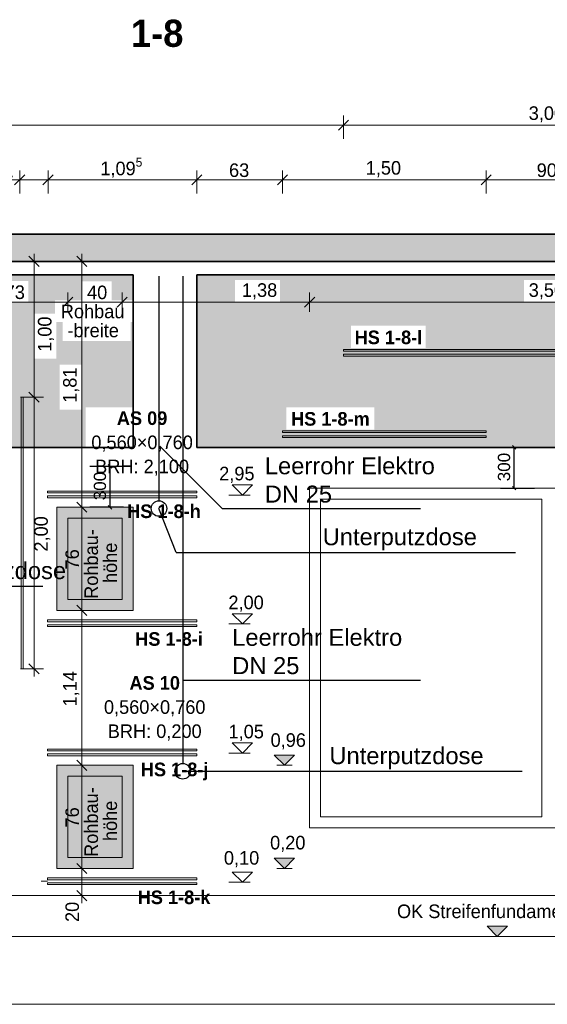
# Model space of a CAD drawing. Extents: x -22247 to 417655, y -187892 to 17509.
# Tile 52 of 62: x 401765 to 405649, y -185776 to -178526. Entities that reach past the tile are written whole.
import ezdxf
from ezdxf.lldxf.tags import DXFTag

# ---------------------------------------------------------------- set-up
doc = ezdxf.new("R2010")
doc.units = 0
doc.header["$LTSCALE"] = 50
doc.layers.get('0').update_dxf_attribs({"lineweight": 25})
for name, color, linetype, lineweight in [('01 Allgemein Beschriftung', 7, 'Continuous', 25), ('01 Bemaßung einbauteile', 7, 'Continuous', 25), ('01AFU Allgemein Bemaßung', 7, 'Continuous', 25), ('20 Außenwände', 7, 'Continuous', 25), ('20 Dach Stb-Decke', 7, 'Continuous', 25), ('20 Einbauteile - Halfenschienen', 7, 'Continuous', 25), ('20 Fenster Texte', 7, 'Continuous', 25), ('20 Fundament', 7, 'Continuous', 25), ('H_Mass', 7, 'Continuous', 25), ('X_Text', 7, 'Continuous', 25)]:
    doc.layers.add(name, color=color, linetype=linetype, lineweight=lineweight)
doc.layers.add('E_Elektroinstallation', color=2, linetype='Continuous', lineweight=25, true_color=0xffff00)
doc.layers.add('H_Fläschenheizung', color=7, linetype='Continuous', lineweight=35, true_color=0xff9393)
doc.styles.add('ERSTELLTER_STIL_2', font='GOTHIC.TTF')
doc.styles.add('ERSTELLTER_STIL_3', font='txt')
doc.styles.get("Standard").update_dxf_attribs({"font": 'txt.shx'})
tags = doc.linetypes.add('Strichlinie_ eng', pattern=[0.46, 0.3, -0.16]).pattern_tags.tags
tags[6:7] = [DXFTag(74, 4), DXFTag(75, 0), DXFTag(340, '0'), DXFTag(46, 1.0), DXFTag(50, 0.0), DXFTag(44, 0.0), DXFTag(45, 0.0)]
tags[4:5] = [DXFTag(74, 4), DXFTag(75, 0), DXFTag(340, '0'), DXFTag(46, 1.0), DXFTag(50, 0.0), DXFTag(44, 0.0), DXFTag(45, 0.0)]
tags = doc.linetypes.add('Untersicht', pattern=[0.4, 0.3, -0.1]).pattern_tags.tags
tags[6:7] = [DXFTag(74, 4), DXFTag(75, 0), DXFTag(340, '0'), DXFTag(46, 1.0), DXFTag(50, 0.0), DXFTag(44, 0.0), DXFTag(45, 0.0)]
tags[4:5] = [DXFTag(74, 4), DXFTag(75, 0), DXFTag(340, '0'), DXFTag(46, 1.0), DXFTag(50, 0.0), DXFTag(44, 0.0), DXFTag(45, 0.0)]

# ---------------------------------------------------------------- blocks, each defined once
blk = doc.blocks.new('Schraffur_A07DSF0TVH', base_point=(403068.9, -185175.8))
at = {"ltscale": 0.35}
for points in [[(409297.6, -180405.8), (403350.7, -180443.3), (403068.9, -180405.8)], [(403350.7, -180443.3), (403068.9, -180405.8), (403068.9, -181675.8)], [(403680.7, -180443.3), (409297.6, -180405.8), (403350.7, -180443.3)], [(405477.2, -180443.3), (403680.7, -180443.3), (409297.6, -180405.8)], [(405477.2, -180443.3), (409297.6, -180405.8), (405807.2, -180443.3)], [(403350.7, -180603.3), (403068.9, -181675.8), (403350.7, -180443.3)], [(404204, -180780.1), (403680.7, -180603.3), (405477.2, -180443.3)], [(403680.7, -180603.3), (405477.2, -180443.3), (403680.7, -180443.3)], [(405477.2, -180443.3), (404754.5, -180780.1), (404204, -180780.1)], [(405477.2, -180603.3), (404754.5, -180944.3), (405477.2, -180443.3)], [(404754.5, -180944.3), (405477.2, -180443.3), (404754.5, -180780.1)], [(403728, -181544.3), (403068.9, -181675.8), (403350.7, -180603.3)], [(403728, -181544.3), (403350.7, -180603.3), (403680.7, -180603.3)], [(403728, -181380.1), (404204, -180780.1), (403680.7, -180603.3)], [(403728, -181544.3), (403680.7, -180603.3), (403728, -181380.1)], [(406132.2, -181544.3), (405477.2, -180603.3), (404754.5, -180944.3)], [(405807.2, -180603.3), (406132.2, -181544.3), (405477.2, -180603.3)], [(404204, -180944.3), (403728, -181380.1), (404204, -180780.1)], [(404375.7, -181380.1), (404204, -180944.3), (403728, -181380.1)], [(404754.5, -180944.3), (404375.7, -181380.1), (404204, -180944.3)], [(406132.2, -181544.3), (404375.7, -181544.3), (404754.5, -180944.3)], [(404375.7, -181544.3), (404754.5, -180944.3), (404375.7, -181380.1)], [(403728, -181544.3), (407712.6, -181675.8), (403068.9, -181675.8)], [(403728, -181544.3), (404375.7, -181544.3), (407712.6, -181675.8)], [(407712.6, -181675.8), (406132.2, -181544.3), (404375.7, -181544.3)]]:
    blk.add_solid(points, dxfattribs=at)
blk = doc.blocks.new('Schraffur_A07DSF0UVH', base_point=(396207.3, -185175.8))
at = {"ltscale": 0.35}
for points in [[(399284, -180443.3), (398694.9, -180405.8), (402598.9, -180405.8)], [(402598.9, -180405.8), (399613.9, -180443.3), (399284, -180443.3)], [(402598.9, -180405.8), (400009.5, -180452.5), (399613.9, -180443.3)], [(402598.9, -180405.8), (400223.8, -180452.5), (400009.5, -180452.5)], [(402598.9, -180405.8), (400789.9, -180452.5), (400223.8, -180452.5)], [(402598.9, -180405.8), (401004.2, -180452.5), (400789.9, -180452.5)], [(402598.9, -180405.8), (401614, -180451.1), (401004.2, -180452.5)], [(402598.9, -180405.8), (401828.3, -180451.1), (401614, -180451.1)], [(402598.9, -180405.8), (402226.7, -180452.4), (401828.3, -180451.1)], [(402598.9, -180405.8), (402441, -180452.4), (402226.7, -180452.4)], [(402598.9, -180405.8), (402598.9, -180592.9), (402441, -180592.9)], [(402598.9, -180405.8), (402441, -180592.9), (402441, -180452.4)], [(401828.3, -180451.1), (402226.7, -180452.4), (401828.3, -180611.1)], [(401874.6, -180692), (401828.3, -180611.1), (402226.7, -180452.4)], [(401874.6, -180692), (402226.7, -180452.4), (402024.6, -180592.9)], [(402226.7, -180592.9), (402024.6, -180592.9), (402226.7, -180452.4)], [(401614, -180611.1), (401669, -181072.4), (401828.3, -180611.1)], [(401669, -181234.2), (401704.6, -181370.7), (401828.3, -180611.1)], [(401669, -181072.4), (401828.3, -180611.1), (401669, -181234.2)], [(401704.6, -181370.7), (401828.3, -180611.1), (401704.6, -181675.8)], [(401828.3, -180611.1), (401704.6, -181675.8), (401874.6, -181022)], [(401874.6, -180692), (401874.6, -181022), (401828.3, -180611.1)], [(401874.6, -180692), (402024.6, -180592.9), (402024.6, -180692)], [(402034.6, -181022), (402059.9, -181067.6), (402081.5, -180752.9)], [(402081.5, -180752.9), (402034.6, -181022), (402034.6, -180752.9)], [(402059.9, -181067.6), (402081.5, -180752.9), (402081.5, -180892.1)], [(402598.9, -180752.9), (402598.9, -181379.8), (402580.4, -180892.1)], [(402598.9, -180752.9), (402580.4, -180892.1), (402580.4, -180752.9)], [(402219.9, -181067.6), (402059.9, -181067.6), (402081.5, -180892.1)], [(402219.9, -181067.6), (402081.5, -180892.1), (402580.4, -180892.1)], [(402580.4, -180892.1), (402250.8, -181379.8), (402219.9, -181397.5)], [(402219.9, -181067.6), (402580.4, -180892.1), (402219.9, -181397.5)], [(402598.9, -181379.8), (402580.4, -180892.1), (402250.8, -181379.8)], [(401704.6, -181675.8), (401874.6, -181022), (402059.9, -181397.5)], [(401874.6, -181022), (402059.9, -181397.5), (402034.6, -181022)], [(402059.9, -181397.5), (402034.6, -181022), (402059.9, -181067.6)], [(402250.8, -181675.8), (402059.9, -181397.5), (401704.6, -181675.8)], [(402219.9, -181397.5), (402250.8, -181675.8), (402059.9, -181397.5)], [(402250.8, -181379.8), (402219.9, -181397.5), (402250.8, -181675.8)]]:
    blk.add_solid(points, dxfattribs=at)
blk = doc.blocks.new('-D240')
at = {"layer": '01AFU Allgemein Bemaßung', "color": 7, "linetype": 'Continuous', "lineweight": 13, "ltscale": 3.71293e-05}
for p, q in [((401.4244, -180.5683), (401.3494, -180.6433)), ((401.3869, -180.6762), (401.3869, -180.5355)), ((402.1564, -180.5683), (402.0814, -180.6433)), ((402.1189, -180.6762), (402.1189, -180.5355)), ((401.3869, -180.6058), (402.1189, -180.6058))]:
    blk.add_line(p, q, dxfattribs=at)
at = {"layer": '01AFU Allgemein Bemaßung', "color": 7, "lineweight": 13, "ltscale": 3.71293e-05, "char_height": 0.1, "attachment_point": 7, "style": 'ERSTELLTER_STIL_2'}
for s, insert in [('\\A1;{\\pql;\\fCentury Gothic|b0|i0|c0|p0;\\W1.000000;73}', (401.654, -180.5844)), ('\\A1;{\\pql;\\fCentury Gothic|b0|i0|c0|p0;\\W1.000000;Rohbau}', (402.0672, -180.7258)), ('\\A1;{\\pql;\\fCentury Gothic|b0|i0|c0|p0;\\W1.000000;-breite}', (402.1159, -180.8658))]:
    blk.add_mtext(s, dxfattribs=dict(at, insert=insert))
blk = doc.blocks.new('-D241')
at = {"layer": '01AFU Allgemein Bemaßung', "color": 7, "linetype": 'Continuous', "lineweight": 13, "ltscale": 3.71293e-05}
for p, q in [((402.1564, -180.5683), (402.0814, -180.6433)), ((402.1189, -180.6762), (402.1189, -180.5355)), ((402.5564, -180.5683), (402.4814, -180.6433)), ((402.1189, -180.6058), (402.5189, -180.6058))]:
    blk.add_line(p, q, dxfattribs=at)
at = {"layer": '01AFU Allgemein Bemaßung', "color": 7, "lineweight": 13, "ltscale": 3.71293e-05, "insert": (402.2603, -180.5858), "char_height": 0.1, "attachment_point": 7, "style": 'ERSTELLTER_STIL_2'}
blk.add_mtext('\\A1;{\\pql;\\fCentury Gothic|b0|i0|c0|p0;\\W1.000000;40}', dxfattribs=at)
blk = doc.blocks.new('-D242')
at = {"layer": '01AFU Allgemein Bemaßung', "color": 7, "linetype": 'Continuous', "lineweight": 13, "ltscale": 3.71293e-05}
for p, q in [((402.5564, -180.5683), (402.4814, -180.6433)), ((402.5189, -180.6762), (402.5189, -180.5355)), ((403.9365, -180.5683), (403.8615, -180.6433)), ((403.899, -180.6762), (403.899, -180.5355)), ((402.1189, -180.6058), (402.5189, -180.6058)), ((402.5189, -180.6058), (403.899, -180.6058))]:
    blk.add_line(p, q, dxfattribs=at)
at = {"layer": '01AFU Allgemein Bemaßung', "color": 7, "lineweight": 13, "ltscale": 3.71293e-05, "insert": (403.4005, -180.5858), "char_height": 0.1, "attachment_point": 7, "style": 'ERSTELLTER_STIL_2'}
blk.add_mtext('\\A1;{\\pql;\\fCentury Gothic|b0|i0|c0|p0;\\W1.000000;1,38}', dxfattribs=at)
blk = doc.blocks.new('-D243')
at = {"layer": '01AFU Allgemein Bemaßung', "color": 7, "linetype": 'Continuous', "lineweight": 13, "ltscale": 3.71293e-05}
for p, q in [((403.9365, -180.5683), (403.8615, -180.6433)), ((403.899, -180.6762), (403.899, -180.5355)), ((403.899, -180.6058), (407.399, -180.6058))]:
    blk.add_line(p, q, dxfattribs=at)
at = {"layer": '01AFU Allgemein Bemaßung', "color": 7, "lineweight": 13, "ltscale": 3.71293e-05, "insert": (405.5121, -180.5858), "char_height": 0.1, "attachment_point": 7, "style": 'ERSTELLTER_STIL_2'}
blk.add_mtext('\\A1;{\\pql;\\fCentury Gothic|b0|i0|c0|p0;\\W1.000000;3,50}', dxfattribs=at)
blk = doc.blocks.new('-D247')
at = {"layer": '01 Bemaßung einbauteile', "color": 200, "linetype": 'Continuous', "lineweight": 18, "ltscale": 0.000188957, "true_color": 0xd600ff}
for p, q in [((404.1865, -179.2655), (404.1115, -179.3405)), ((404.149, -179.403), (404.149, -179.2327)), ((399.5769, -179.303), (404.149, -179.303))]:
    blk.add_line(p, q, dxfattribs=at)
blk = doc.blocks.new('-D248')
at = {"layer": '01 Bemaßung einbauteile', "color": 200, "linetype": 'Continuous', "lineweight": 18, "ltscale": 0.000188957, "true_color": 0xd600ff}
for p, q in [((404.1865, -179.2655), (404.1115, -179.3405)), ((407.1865, -179.2655), (407.1115, -179.3405)), ((407.149, -179.403), (407.149, -179.2327)), ((404.149, -179.303), (407.149, -179.303))]:
    blk.add_line(p, q, dxfattribs=at)
at = {"layer": '01 Bemaßung einbauteile', "color": 200, "lineweight": 18, "ltscale": 0.000188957, "true_color": 0xd600ff, "insert": (405.5121, -179.283), "char_height": 0.1, "attachment_point": 7, "style": 'ERSTELLTER_STIL_2'}
blk.add_mtext('\\A1;{\\pql;\\fCentury Gothic|b0|i0|c0|p0;\\W1.000000;3,00}', dxfattribs=at)
blk = doc.blocks.new('-D255')
at = {"layer": '01 Bemaßung einbauteile', "color": 200, "linetype": 'Continuous', "lineweight": 18, "ltscale": 0.000188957, "true_color": 0xd600ff}
for p, q in [((400.0269, -179.806), (400.0269, -179.6357)), ((401.7647, -179.806), (401.7647, -179.6357)), ((400.0644, -179.6685), (399.9894, -179.7435)), ((400.0269, -179.706), (401.7647, -179.706)), ((401.8022, -179.6685), (401.7272, -179.7435))]:
    blk.add_line(p, q, dxfattribs=at)
at = {"layer": '01 Bemaßung einbauteile', "color": 200, "lineweight": 18, "ltscale": 0.000188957, "true_color": 0xd600ff, "char_height": 0.1, "attachment_point": 7, "style": 'ERSTELLTER_STIL_2'}
for s, insert in [('\\A1;{\\pql;\\fCentury Gothic|b0|i0|c0|p0;\\W1.000000;1,74}', (400.6807, -179.686)), ('\\A1;{\\pql;\\fCentury Gothic|b0|i0|c0|p0;\\W1.000000;21}', (401.5707, -179.686))]:
    blk.add_mtext(s, dxfattribs=dict(at, insert=insert))
blk = doc.blocks.new('-D256')
at = {"layer": '01 Bemaßung einbauteile', "color": 200, "linetype": 'Continuous', "lineweight": 18, "ltscale": 0.000188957, "true_color": 0xd600ff}
for p, q in [((401.7647, -179.806), (401.7647, -179.6357)), ((401.8022, -179.6685), (401.7272, -179.7435)), ((401.7647, -179.706), (401.973, -179.706)), ((402.0105, -179.6685), (401.9355, -179.7435))]:
    blk.add_line(p, q, dxfattribs=at)
blk = doc.blocks.new('-D257')
at = {"layer": '01 Bemaßung einbauteile', "color": 200, "linetype": 'Continuous', "lineweight": 18, "ltscale": 0.000188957, "true_color": 0xd600ff}
for p, q in [((401.973, -179.806), (401.973, -179.6357)), ((403.0689, -179.806), (403.0689, -179.6357)), ((401.7647, -179.706), (401.973, -179.706)), ((402.0105, -179.6685), (401.9355, -179.7435)), ((401.973, -179.706), (403.0689, -179.706)), ((403.1064, -179.6685), (403.0314, -179.7435))]:
    blk.add_line(p, q, dxfattribs=at)
at = {"layer": '01 Bemaßung einbauteile', "color": 200, "lineweight": 18, "ltscale": 0.000188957, "true_color": 0xd600ff, "insert": (402.3582, -179.7011), "char_height": 0.1, "attachment_point": 7, "style": 'ERSTELLTER_STIL_2'}
blk.add_mtext('\\A1;{\\pql;\\fCentury Gothic|b0|i0|c0|p0;\\W1.000000;1,09\\fCentury Gothic|b0|i0|c0|p0;\\W1.000000;\\A1{\\H.66x;\\S5^  ;}}', dxfattribs=at)
blk = doc.blocks.new('-D258')
at = {"layer": '01 Bemaßung einbauteile', "color": 200, "linetype": 'Continuous', "lineweight": 18, "ltscale": 0.000188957, "true_color": 0xd600ff}
for p, q in [((403.0689, -179.806), (403.0689, -179.6357)), ((403.699, -179.806), (403.699, -179.6357)), ((403.1064, -179.6685), (403.0314, -179.7435)), ((403.0689, -179.706), (403.699, -179.706)), ((403.7365, -179.6685), (403.6615, -179.7435))]:
    blk.add_line(p, q, dxfattribs=at)
at = {"layer": '01 Bemaßung einbauteile', "color": 200, "lineweight": 18, "ltscale": 0.000188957, "true_color": 0xd600ff, "insert": (403.3057, -179.686), "char_height": 0.1, "attachment_point": 7, "style": 'ERSTELLTER_STIL_2'}
blk.add_mtext('\\A1;{\\pql;\\fCentury Gothic|b0|i0|c0|p0;\\W1.000000;63}', dxfattribs=at)
blk = doc.blocks.new('-D259')
at = {"layer": '01 Bemaßung einbauteile', "color": 200, "linetype": 'Continuous', "lineweight": 18, "ltscale": 0.000188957, "true_color": 0xd600ff}
for p, q in [((403.699, -179.806), (403.699, -179.6357)), ((405.199, -179.806), (405.199, -179.6357)), ((403.7365, -179.6685), (403.6615, -179.7435)), ((403.699, -179.706), (405.199, -179.706)), ((405.2365, -179.6685), (405.1615, -179.7435))]:
    blk.add_line(p, q, dxfattribs=at)
at = {"layer": '01 Bemaßung einbauteile', "color": 200, "lineweight": 18, "ltscale": 0.000188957, "true_color": 0xd600ff, "insert": (404.3121, -179.686), "char_height": 0.1, "attachment_point": 7, "style": 'ERSTELLTER_STIL_2'}
blk.add_mtext('\\A1;{\\pql;\\fCentury Gothic|b0|i0|c0|p0;\\W1.000000;1,50}', dxfattribs=at)
blk = doc.blocks.new('-D260')
at = {"layer": '01 Bemaßung einbauteile', "color": 200, "linetype": 'Continuous', "lineweight": 18, "ltscale": 0.000188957, "true_color": 0xd600ff}
for p, q in [((405.199, -179.806), (405.199, -179.6357)), ((406.099, -179.806), (406.099, -179.6357)), ((405.2365, -179.6685), (405.1615, -179.7435)), ((405.199, -179.706), (406.099, -179.706)), ((406.1365, -179.6685), (406.0615, -179.7435))]:
    blk.add_line(p, q, dxfattribs=at)
at = {"layer": '01 Bemaßung einbauteile', "color": 200, "lineweight": 18, "ltscale": 0.000188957, "true_color": 0xd600ff, "insert": (405.5707, -179.686), "char_height": 0.1, "attachment_point": 7, "style": 'ERSTELLTER_STIL_2'}
blk.add_mtext('\\A1;{\\pql;\\fCentury Gothic|b0|i0|c0|p0;\\W1.000000;90}', dxfattribs=at)
blk = doc.blocks.new('-D271')
at = {"layer": '01 Bemaßung einbauteile', "color": 200, "linetype": 'Continuous', "lineweight": 18, "ltscale": 0.000188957, "true_color": 0xd600ff}
for p, q in [((401.9408, -181.3058), (401.7705, -181.3058)), ((401.833, -181.2683), (401.908, -181.3433)), ((401.8705, -183.3058), (401.8705, -181.3058)), ((401.9408, -183.3058), (401.7705, -183.3058)), ((401.833, -183.2683), (401.908, -183.3433)), ((401.8705, -183.3621), (401.8705, -183.3058))]:
    blk.add_line(p, q, dxfattribs=at)
at = {"layer": '01 Bemaßung einbauteile', "color": 200, "lineweight": 18, "ltscale": 0.000188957, "true_color": 0xd600ff, "insert": (401.99, -182.4427), "char_height": 0.1, "attachment_point": 7, "rotation": 90, "style": 'ERSTELLTER_STIL_2'}
blk.add_mtext('\\A1;{\\pql;\\fCentury Gothic|b0|i0|c0|p0;\\W1.000000;2,00}', dxfattribs=at)
blk = doc.blocks.new('-D272')
at = {"layer": '01 Bemaßung einbauteile', "color": 200, "linetype": 'Continuous', "lineweight": 18, "ltscale": 0.000188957, "true_color": 0xd600ff}
for p, q in [((401.908, -180.3433), (401.833, -180.2683)), ((401.8705, -180.3058), (401.8705, -180.2496)), ((401.9408, -180.3058), (401.7705, -180.3058)), ((401.8705, -181.3058), (401.8705, -180.3058)), ((401.9408, -181.3058), (401.7705, -181.3058)), ((401.833, -181.2683), (401.908, -181.3433))]:
    blk.add_line(p, q, dxfattribs=at)
at = {"layer": '01 Bemaßung einbauteile', "color": 200, "lineweight": 18, "ltscale": 0.000188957, "true_color": 0xd600ff, "insert": (402.0171, -180.9722), "char_height": 0.1, "attachment_point": 7, "rotation": 90, "style": 'ERSTELLTER_STIL_2'}
blk.add_mtext('\\A1;{\\pql;\\fCentury Gothic|b0|i0|c0|p0;\\W1.000000;1,00}', dxfattribs=at)
blk = doc.blocks.new('-D277')
at = {"layer": '01AFU Allgemein Bemaßung', "color": 7, "linetype": 'Continuous', "lineweight": 13, "ltscale": 3.71293e-05}
for p, q in [((402.1849, -184.7382), (402.2599, -184.8132)), ((402.2224, -184.9758), (402.2224, -184.7757)), ((402.2927, -184.9758), (402.1521, -184.9758)), ((402.1849, -184.9383), (402.2599, -185.0133)), ((402.2224, -185.0321), (402.2224, -184.9758))]:
    blk.add_line(p, q, dxfattribs=at)
at = {"layer": '01AFU Allgemein Bemaßung', "color": 7, "lineweight": 13, "ltscale": 3.71293e-05, "insert": (402.2024, -185.1698), "char_height": 0.1, "attachment_point": 7, "rotation": 90, "style": 'ERSTELLTER_STIL_2'}
blk.add_mtext('\\A1;{\\pql;\\fCentury Gothic|b0|i0|c0|p0;\\W1.000000;20}', dxfattribs=at)
blk = doc.blocks.new('-D278')
at = {"layer": '01AFU Allgemein Bemaßung', "color": 7, "linetype": 'Continuous', "lineweight": 13, "ltscale": 3.71293e-05}
for p, q in [((402.1849, -183.9782), (402.2599, -184.0532)), ((402.2927, -184.0157), (402.1521, -184.0157)), ((402.2224, -184.7757), (402.2224, -184.0157)), ((402.2927, -184.7757), (402.1521, -184.7757)), ((402.1849, -184.7382), (402.2599, -184.8132)), ((402.2224, -184.9758), (402.2224, -184.7757))]:
    blk.add_line(p, q, dxfattribs=at)
at = {"layer": '01AFU Allgemein Bemaßung', "color": 7, "lineweight": 13, "ltscale": 3.71293e-05, "char_height": 0.1, "attachment_point": 7, "rotation": 90, "style": 'ERSTELLTER_STIL_2'}
for s, insert in [('\\A1;{\\pql;\\fCentury Gothic|b0|i0|c0|p0;\\W1.000000;Rohbau-}', (402.3424, -184.6905)), ('\\A1;{\\pql;\\fCentury Gothic|b0|i0|c0|p0;\\W1.000000;76}', (402.2024, -184.474)), ('\\A1;{\\pql;\\fCentury Gothic|b0|i0|c0|p0;\\W1.000000;höhe}', (402.4824, -184.5739))]:
    blk.add_mtext(s, dxfattribs=dict(at, insert=insert))
blk = doc.blocks.new('-D279')
at = {"layer": '01AFU Allgemein Bemaßung', "color": 7, "linetype": 'Continuous', "lineweight": 13, "ltscale": 3.71293e-05}
for p, q in [((402.2927, -182.8758), (402.1521, -182.8758)), ((402.1849, -182.8383), (402.2599, -182.9133)), ((402.2224, -184.0157), (402.2224, -182.8758)), ((402.1849, -183.9782), (402.2599, -184.0532)), ((402.2927, -184.0157), (402.1521, -184.0157))]:
    blk.add_line(p, q, dxfattribs=at)
at = {"layer": '01AFU Allgemein Bemaßung', "color": 7, "lineweight": 13, "ltscale": 3.71293e-05, "insert": (402.2024, -183.5827), "char_height": 0.1, "attachment_point": 7, "rotation": 90, "style": 'ERSTELLTER_STIL_2'}
blk.add_mtext('\\A1;{\\pql;\\fCentury Gothic|b0|i0|c0|p0;\\W1.000000;1,14}', dxfattribs=at)
blk = doc.blocks.new('-D280')
at = {"layer": '01AFU Allgemein Bemaßung', "color": 7, "linetype": 'Continuous', "lineweight": 13, "ltscale": 3.71293e-05}
for p, q in [((402.1849, -182.0783), (402.2599, -182.1533)), ((402.2927, -182.1158), (402.1521, -182.1158)), ((402.2224, -182.8758), (402.2224, -182.1158)), ((402.2927, -182.8758), (402.1521, -182.8758)), ((402.1849, -182.8383), (402.2599, -182.9133))]:
    blk.add_line(p, q, dxfattribs=at)
at = {"layer": '01AFU Allgemein Bemaßung', "color": 7, "lineweight": 13, "ltscale": 3.71293e-05, "char_height": 0.1, "attachment_point": 7, "rotation": 90, "style": 'ERSTELLTER_STIL_2'}
for s, insert in [('\\A1;{\\pql;\\fCentury Gothic|b0|i0|c0|p0;\\W1.000000;Rohbau-}', (402.3424, -182.7907)), ('\\A1;{\\pql;\\fCentury Gothic|b0|i0|c0|p0;\\W1.000000;höhe}', (402.4824, -182.674)), ('\\A1;{\\pql;\\fCentury Gothic|b0|i0|c0|p0;\\W1.000000;76}', (402.2024, -182.5741))]:
    blk.add_mtext(s, dxfattribs=dict(at, insert=insert))
blk = doc.blocks.new('-D281')
at = {"layer": '01AFU Allgemein Bemaßung', "color": 7, "linetype": 'Continuous', "lineweight": 13, "ltscale": 3.71293e-05}
for p, q in [((402.2599, -180.3433), (402.1849, -180.2683)), ((402.2224, -180.3058), (402.2224, -180.2496)), ((402.2927, -180.3058), (402.1521, -180.3058)), ((402.2224, -182.1158), (402.2224, -180.3058)), ((402.1849, -182.0783), (402.2599, -182.1533)), ((402.2927, -182.1158), (402.1521, -182.1158))]:
    blk.add_line(p, q, dxfattribs=at)
at = {"layer": '01AFU Allgemein Bemaßung', "color": 7, "lineweight": 13, "ltscale": 3.71293e-05, "insert": (402.2024, -181.3477), "char_height": 0.1, "attachment_point": 7, "rotation": 90, "style": 'ERSTELLTER_STIL_2'}
blk.add_mtext('\\A1;{\\pql;\\fCentury Gothic|b0|i0|c0|p0;\\W1.000000;1,81}', dxfattribs=at)
blk = doc.blocks.new('Maß_A06WQO051A', base_point=(405285, -181989.1))
at = {"ltscale": 0.000976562}
for p, q in [((405391.7, -181662.6), (405418.3, -181689.1)), ((405305, -181675.8), (405555, -181675.8)), ((405405, -181975.8), (405405, -181675.8)), ((405305, -181975.8), (405555, -181975.8)), ((405391.7, -181962.6), (405418.3, -181989.1))]:
    blk.add_line(p, q, dxfattribs=at)
at = {"ltscale": 0.000976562, "insert": (405285, -181925.1), "char_height": 90, "attachment_point": 1, "rotation": 90}
blk.add_mtext('{\\fArial;300}', dxfattribs=at)
blk = doc.blocks.new('Maß_A06WQO091A', base_point=(402280, -182129.1))
at = {"ltscale": 0.000976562}
for p, q in [((402416.7, -181802.6), (402443.3, -181829.1)), ((402530, -181815.8), (402280, -181815.8)), ((402430, -182115.8), (402430, -181815.8)), ((402416.7, -182102.6), (402443.3, -182129.1)), ((402530, -182115.8), (402280, -182115.8))]:
    blk.add_line(p, q, dxfattribs=at)
at = {"ltscale": 0.000976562, "insert": (402310, -182065.1), "char_height": 90, "attachment_point": 1, "rotation": 90}
blk.add_mtext('{\\fArial;300}', dxfattribs=at)

msp = doc.modelspace()

# ---------------------------------------------------------------- hatches: boundary and pattern name
at = {"linetype": 'Continuous', "lineweight": 0, "ltscale": 3.71293e-05, "true_color": 0xa8a8a8}
for points in [[(402598.9, -182115.8), (402038.9, -182115.8), (402038.9, -182875.8), (402598.9, -182875.8)], [(402598.9, -184015.7), (402038.9, -184015.7), (402038.9, -184775.7), (402598.9, -184775.7)]]:
    msp.add_hatch(color=253, dxfattribs=at).paths.add_polyline_path(points)
at = {"layer": '01AFU Allgemein Bemaßung', "linetype": 'Continuous', "lineweight": 13, "ltscale": 3.71293e-05}
for points in [[(403713.2, -184015.7), (403788.2, -183940.7), (403638.2, -183940.7)], [(403713.2, -184775.7), (403788.2, -184700.7), (403638.2, -184700.7)], [(405280, -185275.8), (405355, -185200.8), (405205, -185200.8)]]:
    msp.add_hatch(color=7, dxfattribs=at).paths.add_polyline_path(points)
at = {"layer": '20 Dach Stb-Decke', "linetype": 'Continuous', "lineweight": 13, "ltscale": 3.71293e-05, "true_color": 0x000100}
h = msp.add_hatch(dxfattribs=at)
h.set_pattern_fill('Beton_Stahlbeton_0007', color=98, scale=1000, style=0, pattern_type=2)
h.set_pattern_definition([(45, (402469.82, -184975.84), (-84.8528, 84.8528), []), (45, (402427.4, -184933.41), (-84.8528, 84.8528), [90, -30])])
h.paths.add_polyline_path([(409464.5, -180105.8), (396159.7, -180105.8), (396159.7, -180305.8), (409464.5, -180305.8)])

# ---------------------------------------------------------------- linework, layer by layer
at = {"color": 1, "linetype": 'Strichlinie_ eng', "lineweight": 18, "ltscale": 4.72392e-05, "true_color": 0xf50000}
msp.add_line((401968.9, -184870.2), (401921.5, -184870.2), dxfattribs=at)
at = {"color": 7, "linetype": 'Continuous', "lineweight": 13, "ltscale": 3.71293e-05}
for points in [[(402598.9, -182115.8), (402038.9, -182115.8), (402038.9, -182875.8), (402598.9, -182875.8)], [(402598.9, -184015.7), (402038.9, -184015.7), (402038.9, -184775.7), (402598.9, -184775.7)]]:
    msp.add_lwpolyline(points, close=True, dxfattribs=at)
at = {"layer": '01 Bemaßung einbauteile', "color": 200, "linetype": 'Continuous', "lineweight": 18, "ltscale": 0.000188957, "true_color": 0xd600ff}
for p, q in [((403404.1, -182026.9), (403329.1, -181951.9)), ((403329.1, -181951.9), (403479.1, -181951.9)), ((403479.1, -181951.9), (403404.1, -182026.9)), ((403404.1, -182026.9), (403304.1, -182026.9)), ((403404.1, -182026.9), (403460.3, -182026.9)), ((403404.1, -182975.5), (403329.1, -182900.5)), ((403329.1, -182900.5), (403479.1, -182900.5)), ((403479.1, -182900.5), (403404.1, -182975.5)), ((403404.1, -182975.5), (403304.1, -182975.5)), ((403404.1, -182975.5), (403460.3, -182975.5)), ((403404.1, -183926.3), (403329.1, -183851.3)), ((403329.1, -183851.3), (403479.1, -183851.3)), ((403479.1, -183851.3), (403404.1, -183926.3)), ((403404.1, -183926.3), (403304.1, -183926.3)), ((403404.1, -183926.3), (403460.3, -183926.3)), ((403404.1, -184876.9), (403329.1, -184801.9)), ((403329.1, -184801.9), (403479.1, -184801.9)), ((403479.1, -184801.9), (403404.1, -184876.9)), ((403404.1, -184876.9), (403304.1, -184876.9)), ((403404.1, -184876.9), (403460.3, -184876.9))]:
    msp.add_line(p, q, dxfattribs=at)
at = {"layer": '01AFU Allgemein Bemaßung', "color": 7, "linetype": 'Continuous', "lineweight": 13, "ltscale": 3.71293e-05}
for p, q in [((403713.2, -184015.7), (403638.2, -183940.7)), ((403638.2, -183940.7), (403788.2, -183940.7)), ((403788.2, -183940.7), (403713.2, -184015.7)), ((403713.2, -184015.7), (403657, -184015.7)), ((403713.2, -184015.7), (403769.5, -184015.7)), ((403713.2, -184775.7), (403638.2, -184700.7)), ((403638.2, -184700.7), (403788.2, -184700.7)), ((403788.2, -184700.7), (403713.2, -184775.7)), ((403713.2, -184775.7), (403657, -184775.7)), ((403713.2, -184775.7), (403769.5, -184775.7)), ((405280, -185275.8), (405205, -185200.8)), ((405205, -185200.8), (405355, -185200.8)), ((405355, -185200.8), (405280, -185275.8)), ((405280, -185275.8), (405180, -185275.8)), ((405280, -185275.8), (405336.3, -185275.8))]:
    msp.add_line(p, q, dxfattribs=at)
at = {"layer": '20 Außenwände', "color": 7, "linetype": 'Continuous', "lineweight": 18, "ltscale": 0.000188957}
for p, q in [((403899, -184475.8), (403899, -181975.8)), ((403899, -181975.8), (407399, -181975.8)), ((403979, -184395.8), (403979, -182055.8)), ((403979, -182055.8), (405609, -182055.8)), ((405609, -182055.8), (405609, -184395.8)), ((402118.9, -182195.8), (402518.9, -182195.8)), ((402118.9, -182795.8), (402118.9, -182195.8)), ((402518.9, -182195.8), (402518.9, -182795.8)), ((402518.9, -182795.8), (402118.9, -182795.8)), ((402118.9, -184095.7), (402518.9, -184095.7)), ((402118.9, -184695.7), (402118.9, -184095.7)), ((402518.9, -184095.7), (402518.9, -184695.7)), ((405609, -184395.8), (403979, -184395.8)), ((407399, -184475.8), (403899, -184475.8)), ((402518.9, -184695.7), (402118.9, -184695.7))]:
    msp.add_line(p, q, dxfattribs=at)
at = {"layer": '20 Dach Stb-Decke', "color": 7, "linetype": 'Continuous', "lineweight": 35, "ltscale": 0.005252}
for p, q in [((409397.6, -180105.8), (396159.7, -180105.8)), ((409397.6, -180305.8), (396159.7, -180305.8))]:
    msp.add_line(p, q, dxfattribs=at)
at = {"layer": '20 Dach Stb-Decke', "color": 30, "linetype": 'Untersicht', "lineweight": 18, "ltscale": 4.72392e-05, "true_color": 0xff7300}
msp.add_line((396208.9, -184975.8), (409392.6, -184975.8), dxfattribs=at)
at = {"layer": '20 Einbauteile - Halfenschienen', "color": 200, "linetype": 'Continuous', "lineweight": 18, "ltscale": 0.000188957, "true_color": 0xd600ff}
for p, q in [((407149, -180953.6), (404149, -180953.6)), ((404149, -180966.9), (404149, -180953.6)), ((407149, -180966.9), (404149, -180966.9)), ((404149, -181002.6), (404149, -180989.4)), ((407149, -180989.4), (404149, -180989.4)), ((407149, -181002.6), (404149, -181002.6)), ((401776, -183305.8), (401776, -181305.8)), ((401776, -181305.8), (401789.2, -181305.8)), ((401789.2, -183305.8), (401789.2, -181305.8)), ((405199, -181553.6), (403699, -181553.6)), ((403699, -181566.9), (403699, -181553.6)), ((405199, -181566.9), (403699, -181566.9)), ((403699, -181602.6), (403699, -181589.4)), ((405199, -181589.4), (403699, -181589.4)), ((405199, -181566.9), (405199, -181553.6)), ((405199, -181602.6), (405199, -181589.4)), ((405199, -181602.6), (403699, -181602.6)), ((403068.9, -181996.8), (401968.9, -181996.8)), ((401968.9, -182010.1), (401968.9, -181996.8)), ((403068.9, -182010.1), (401968.9, -182010.1)), ((403068.9, -182010.1), (403068.9, -181996.8)), ((401968.9, -182045.8), (401968.9, -182032.6)), ((403068.9, -182032.6), (401968.9, -182032.6)), ((403068.9, -182045.8), (401968.9, -182045.8)), ((403068.9, -182045.8), (403068.9, -182032.6)), ((403068.9, -182945.8), (401968.9, -182945.8)), ((401968.9, -182959.1), (401968.9, -182945.8)), ((403068.9, -182959.1), (401968.9, -182959.1)), ((403068.9, -182959.1), (403068.9, -182945.8)), ((401968.9, -182994.8), (401968.9, -182981.6)), ((403068.9, -182981.6), (401968.9, -182981.6)), ((403068.9, -182994.8), (401968.9, -182994.8)), ((403068.9, -182994.8), (403068.9, -182981.6)), ((401776, -183305.8), (401789.2, -183305.8)), ((403068.9, -183896.7), (401968.9, -183896.7)), ((401968.9, -183910), (401968.9, -183896.7)), ((403068.9, -183910), (401968.9, -183910)), ((403068.9, -183910), (403068.9, -183896.7)), ((401968.9, -183945.7), (401968.9, -183932.5)), ((403068.9, -183932.5), (401968.9, -183932.5)), ((403068.9, -183945.7), (401968.9, -183945.7)), ((403068.9, -183945.7), (403068.9, -183932.5)), ((403068.9, -184845.7), (401968.9, -184845.7)), ((401968.9, -184859), (401968.9, -184845.7)), ((403068.9, -184859), (403068.9, -184845.7)), ((403068.9, -184859), (401968.9, -184859)), ((401968.9, -184894.7), (401968.9, -184881.5)), ((403068.9, -184881.5), (401968.9, -184881.5)), ((403068.9, -184894.7), (401968.9, -184894.7)), ((403068.9, -184894.7), (403068.9, -184881.5))]:
    msp.add_line(p, q, dxfattribs=at)
at = {"layer": '20 Fundament', "color": 7, "linetype": 'Continuous', "lineweight": 18, "ltscale": 0.000188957}
for p, q in [((396671, -185275.8), (409222.6, -185275.8)), ((396671, -185775.8), (409222.6, -185775.8))]:
    msp.add_line(p, q, dxfattribs=at)
at = {"layer": 'E_Elektroinstallation', "ltscale": 0.003752}
for p, q in [((402790.1, -180414.1), (402790.1, -182068.6)), ((402964.8, -180414.1), (402964.8, -184002.8))]:
    msp.add_line(p, q, dxfattribs=at)
at = {"layer": 'E_Elektroinstallation', "ltscale": 0.25}
for centre in [(402790.1, -182125.7), (402964.8, -184060)]:
    msp.add_circle(centre, 57.1, dxfattribs=at)
at = {"layer": 'H_Fläschenheizung', "ltscale": 0.005252}
for p, q in [((396159.7, -180405.8), (402598.9, -180405.8)), ((402598.9, -181675.8), (402598.9, -180405.8)), ((403068.9, -181675.8), (403068.9, -180405.8)), ((403068.9, -180405.8), (409297.6, -180405.8)), ((397526.9, -181675.8), (402598.9, -181675.8)), ((403068.9, -181675.8), (407712.6, -181675.8)), ((403599, -181675.8), (407712.6, -181675.8))]:
    msp.add_line(p, q, dxfattribs=at)
at = {"layer": 'X_Text', "ltscale": 0.003752}
for p, q in [((403254.5, -182125.7), (402796.4, -181667.6)), ((402915.4, -182448.3), (402790.1, -182125.7)), ((403254.5, -182125.7), (404715.1, -182125.7)), ((402915.4, -182448.3), (405414.7, -182448.3)), ((400857.4, -182697.5), (401935.8, -182697.5)), ((402963.8, -183388.8), (404715.1, -183388.8)), ((402964.8, -184060), (405464.1, -184060))]:
    msp.add_line(p, q, dxfattribs=at)

# ---------------------------------------------------------------- block references
at = {"layer": '01 Bemaßung einbauteile', "color": 200, "linetype": 'Continuous', "lineweight": 18, "ltscale": 0.000188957, "true_color": 0xd600ff, "xscale": 1000, "yscale": 1000, "zscale": 1000}
for name in ['-D247', '-D248', '-D257', '-D255', '-D256', '-D258', '-D259', '-D260', '-D272', '-D271']:
    msp.add_blockref(name, (0, 0), dxfattribs=at)
at = {"layer": '01AFU Allgemein Bemaßung', "color": 7, "linetype": 'Continuous', "lineweight": 13, "ltscale": 3.71293e-05, "xscale": 1000, "yscale": 1000, "zscale": 1000}
for name in ['-D281', '-D240', '-D241', '-D242', '-D243', '-D280', '-D279', '-D278', '-D277']:
    msp.add_blockref(name, (0, 0), dxfattribs=at)
at = {"layer": 'H_Fläschenheizung', "ltscale": 0.35}
for name, p in [('Schraffur_A07DSF0UVH', (396207.3, -185175.8)), ('Schraffur_A07DSF0TVH', (403068.9, -185175.8))]:
    msp.add_blockref(name, p, dxfattribs=at)
at = {"layer": 'H_Mass', "ltscale": 0.000976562}
for name, p in [('Maß_A06WQO051A', (405285, -181989.1)), ('Maß_A06WQO091A', (402280, -182129.1))]:
    msp.add_blockref(name, p, dxfattribs=at)

# ---------------------------------------------------------------- texts
at = {"layer": '01 Allgemein Beschriftung', "color": 1, "linetype": 'Continuous', "lineweight": 18, "ltscale": 0.000188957, "true_color": 0xf50000, "insert": (402583.3, -178628), "char_height": 200, "attachment_point": 4, "style": 'ERSTELLTER_STIL_3'}
msp.add_mtext('\\A1;{\\fCentury Gothic|b1|i0|c0|p0;\\W1;1-\\fCentury Gothic|b1|i0|c0|p0;\\W1;8}', dxfattribs=at)
at = {"layer": '01 Bemaßung einbauteile', "color": 7, "linetype": 'Continuous', "lineweight": 13, "ltscale": 3.71293e-05, "char_height": 100, "attachment_point": 8, "style": 'ERSTELLTER_STIL_3'}
for s, insert in [('\\A1;{\\fCentury Gothic|b1|i0|c0|p0;\\W1;HS 1-8-l}', (404479.3, -180916.9)), ('\\A1;{\\fCentury Gothic|b1|i0|c0|p0;\\W1;HS 1-8-m}', (404051.9, -181516.9)), ('\\A1;{\\fCentury Gothic|b1|i0|c0|p0;\\W1;HS 1-8-h}', (402826.8, -182197)), ('\\A1;{\\fCentury Gothic|b1|i0|c0|p0;\\W1;HS 1-8-i}', (402864, -183137.5)), ('\\A1;{\\fCentury Gothic|b1|i0|c0|p0;\\W1;HS 1-8-j}', (402905.2, -184126.7)), ('\\A1;{\\fCentury Gothic|b1|i0|c0|p0;\\W1;HS 1-8-k}', (402900.8, -185039.6))]:
    msp.add_mtext(s, dxfattribs=dict(at, insert=insert))
at = {"layer": '01 Bemaßung einbauteile', "color": 200, "lineweight": 18, "ltscale": 0.000188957, "true_color": 0xd600ff, "char_height": 100, "attachment_point": 7, "style": 'ERSTELLTER_STIL_2'}
for s, insert in [('\\A1;{\\fCentury Gothic|b0|i0|c0|p0;\\W1;2,95}', (403233.2, -181936.9)), ('\\A1;{\\fCentury Gothic|b0|i0|c0|p0;\\W1;2,00}', (403301.2, -182885.5)), ('\\A1;{\\fCentury Gothic|b0|i0|c0|p0;\\W1;1,05}', (403302.1, -183836.3)), ('\\A1;{\\fCentury Gothic|b0|i0|c0|p0;\\W1;0,10}', (403268, -184766.3))]:
    msp.add_mtext(s, dxfattribs=dict(at, insert=insert))
at = {"layer": '01AFU Allgemein Bemaßung', "color": 7, "lineweight": 13, "ltscale": 3.71293e-05, "char_height": 100, "attachment_point": 7, "style": 'ERSTELLTER_STIL_2'}
for s, insert in [('\\A1;{\\fCentury Gothic|b0|i0|c0|p0;\\W1;0,96}', (403611.6, -183898.9)), ('\\A1;{\\fCentury Gothic|b0|i0|c0|p0;\\W1;0,20}', (403608, -184654)), ('\\A1;{\\fCentury Gothic|b0|i0|c0|p0;\\W1;OK Streifenfundament -0,30}', (404542.3, -185159.8))]:
    msp.add_mtext(s, dxfattribs=dict(at, insert=insert))
at = {"layer": '20 Fenster Texte', "color": 7, "linetype": 'Continuous', "lineweight": 13, "ltscale": 3.71293e-05, "char_height": 100, "attachment_point": 8, "line_spacing_factor": 1.065938, "style": 'ERSTELLTER_STIL_3'}
for s, insert in [('\\A1;{\\fCentury Gothic|b1|i0|c0|p0;\\W1;AS 09\\P\\fCentury Gothic|b0|i0|c0|p0;\\W1;0,560×0,760\\P\\fCentury Gothic|b0|i0|c0|p0;\\W1;BRH: \\fCentury Gothic|b0|i0|c0|p0;\\W1;2,100}', (402665.7, -181884.5)), ('\\A1;{\\fCentury Gothic|b1|i0|c0|p0;\\W1;AS 10\\P\\fCentury Gothic|b0|i0|c0|p0;\\W1;0,560×0,760\\P\\fCentury Gothic|b0|i0|c0|p0;\\W1;BRH: \\fCentury Gothic|b0|i0|c0|p0;\\W1;0,200}', (402758.6, -183833.6))]:
    msp.add_mtext(s, dxfattribs=dict(at, insert=insert))
at = {"layer": 'X_Text', "ltscale": 0.000976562, "char_height": 125, "width": 1997.778, "attachment_point": 1}
for s, insert in [('\\fArial|b0|i0|c0|p34;Leerrohr Elektro\\PDN 25', (403569.2, -181748.4)), ('\\fArial|b0|i0|c0|p34;Unterputzdose\\P', (403995.2, -182270.9)), ('\\fArial|b0|i0|c0|p34;Unterputzdose\\P', (400970.7, -182520.1)), ('\\fArial|b0|i0|c0|p34;Leerrohr Elektro\\PDN 25', (403329, -183011.5)), ('\\fArial|b0|i0|c0|p34;Unterputzdose\\P', (404044.6, -183882.6))]:
    msp.add_mtext(s, dxfattribs=dict(at, insert=insert))

doc.saveas('drawing.dxf')
